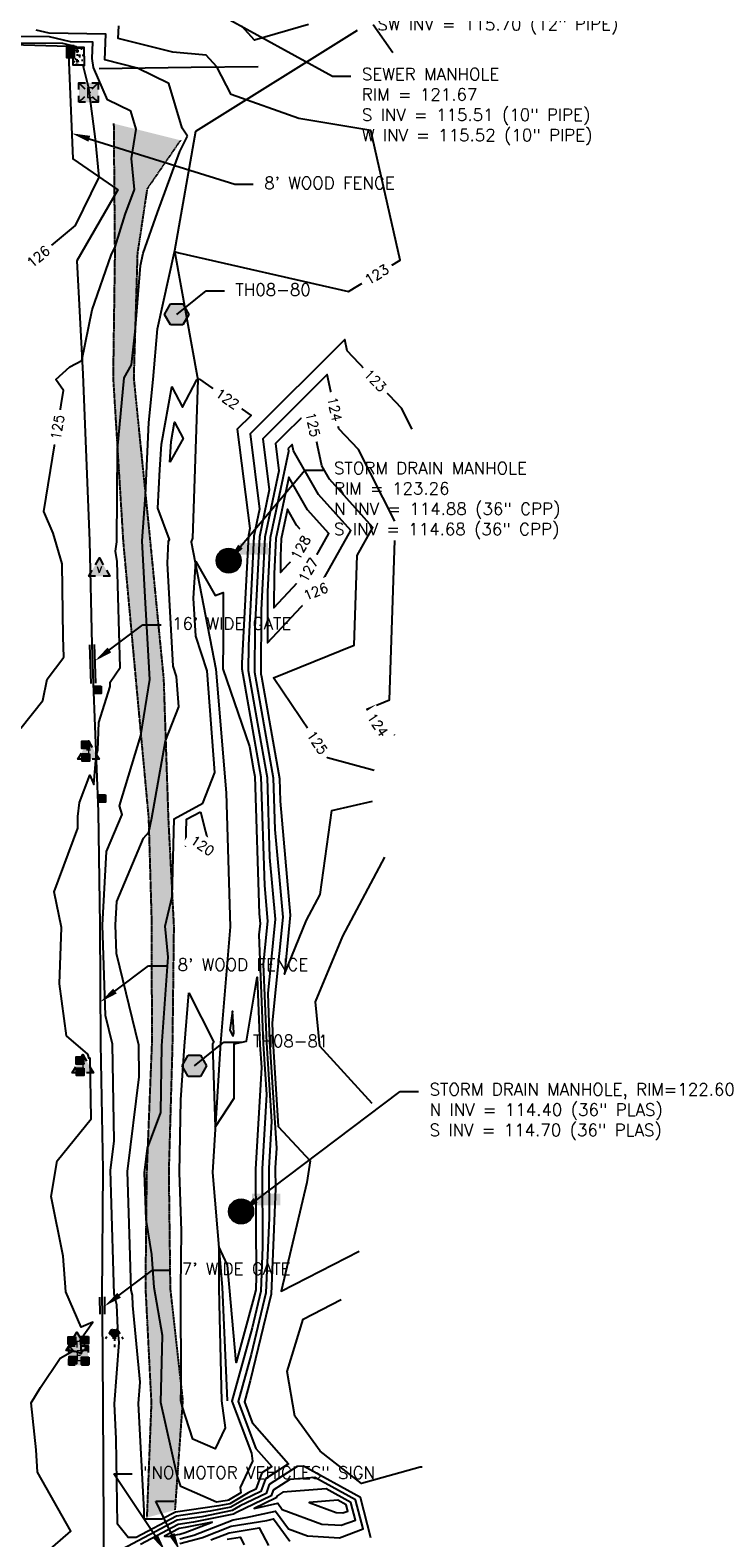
# Model space of a CAD drawing. Header units: feet. Extents: x 351431 to 355879, y 310968 to 329728.
# Tile 54 of 254: x 354020 to 354302, y 315746 to 316364. Entities that reach past the tile are written whole.
import ezdxf
from ezdxf.enums import TextEntityAlignment as Align

# ---------------------------------------------------------------- set-up
doc = ezdxf.new("R2010")
doc.units = ezdxf.units.FT
doc.header["$MEASUREMENT"] = 0
doc.linetypes.add('HIDDEN2', pattern=[0.1875, 0.125, -0.0625])
for name, color, linetype in [('EHYSC', 161, 'Continuous'), ('EHYSU', 2, 'Continuous'), ('ELIF', 153, 'LINKFENCE'), ('ELIG', 41, 'Continuous'), ('ELTCH-EG2', 253, 'Continuous'), ('ELTCN-EG2', 251, 'Continuous'), ('ELTT', 3, 'Continuous'), ('ELYSC', 2, 'Continuous'), ('ELYSU', 2, 'HIDDEN2'), ('ESGH', 1, 'Continuous'), ('ESIP', 41, 'Continuous'), ('ESMask', 155, 'Continuous'), ('ESUD', 5, 'Continuous'), ('ESUE', 2, 'Continuous'), ('ESUT', 2, 'Continuous'), ('ESUV', 13, 'Continuous'), ('ESUW', 5, 'Continuous'), ('ETFS', 6, 'Continuous'), ('ETGH', 4, 'Continuous'), ('ETIF', 4, 'Continuous'), ('ETTC', 252, 'Continuous'), ('ETUD', 4, 'Continuous'), ('ETUS', 2, 'Continuous')]:
    doc.layers.add(name, color=color, linetype=linetype)
doc.styles.add('ANNO-TOPO', font='simplex.shx')
doc.styles.add('L60', font='simplex', dxfattribs={"height": 2.4})
doc.styles.add('L80', font='simplex', dxfattribs={"height": 4})
doc.styles.add('ROMANSM', font='romansm.shx')
doc.linetypes.add('LINKFENCE', pattern='A,0.25,-0.08,0.25,-0.08,["X",ROMANSM,S=0.08,R=0,X=-0.004,Y=-0.04],-0.12', length=0.78)

# ---------------------------------------------------------------- blocks, each defined once
blk = doc.blocks.new('ESUFHYDRANT')
at = {"layer": 'ESMask'}
h = blk.add_hatch(color=256, dxfattribs=at)
edge = h.paths.add_edge_path()
edge.add_arc((0, 0), 0.0366, 0, 360)
for p, q in [((-0.034, 0.014), (-0.045, -0.004)), ((0.034, 0.014), (0.045, -0.004)), ((-0.061, -0.029), (-0.072, -0.046)), ((0.001, -0.037), (0.001, -0.06)), ((0.001, -0.09), (0.001, -0.113)), ((0.061, -0.029), (0.072, -0.046))]:
    blk.add_line(p, q)
for start, end in [(113.5027, 198.7163), (341.5234, 67.3915), (244.7963, 295.4434)]:
    blk.add_arc((0, 0), 0.0366, start, end)
blk = doc.blocks.new('ESUTPED')
for points in [[(-0.032, 0.044), (0, 0.1), (0.032, 0.044)], [(-0.032, -0.05), (-0.087, -0.05), (-0.058, -0.001)], [(0.058, -0.001), (0.087, -0.05), (0.032, -0.05)]]:
    blk.add_lwpolyline(points)
at = {"layer": 'ESMask'}
blk.add_solid([(-0.087, -0.05), (0, 0.1), (0.087, -0.05)], dxfattribs=at)
at = {"style": 'L60'}
blk.add_text('T', height=0.0528, dxfattribs=at).set_placement((0, 0), align=Align.MIDDLE)
blk = doc.blocks.new('ESUETRANS')
for p, q in [((-0.079, 0.079), (-0.031, 0.031)), ((0.031, 0.031), (0.079, 0.079)), ((-0.079, -0.079), (-0.031, -0.031)), ((0.031, -0.031), (0.079, -0.079))]:
    blk.add_line(p, q)
for points in [[(-0.079, 0.026), (-0.079, 0.079), (-0.026, 0.079)], [(0.026, 0.079), (0.079, 0.079), (0.079, 0.026)], [(-0.079, -0.079), (-0.079, -0.026)], [(-0.026, -0.079), (-0.079, -0.079)], [(0.079, -0.026), (0.079, -0.079), (0.026, -0.079)]]:
    blk.add_lwpolyline(points)
at = {"layer": 'ESMask'}
blk.add_solid([(-0.079, 0.079), (-0.079, -0.079), (0.079, 0.079), (0.079, -0.079)], dxfattribs=at)
at = {"style": 'L80'}
blk.add_text('E', height=0.08, dxfattribs=at).set_placement((-0.023, -0.039))
blk = doc.blocks.new('ESUVPED')
for points in [[(-0.033, -0.049), (-0.087, -0.049), (-0.058, 0)], [(-0.033, 0.044), (0, 0.101), (0.032, 0.044)], [(0.058, 0), (0.086, -0.049), (0.032, -0.049)]]:
    blk.add_lwpolyline(points)
at = {"layer": 'ESMask'}
blk.add_solid([(-0.087, -0.049), (0, 0.101), (0.086, -0.049)], dxfattribs=at)
at = {"style": 'L60'}
blk.add_text('V', height=0.0528, dxfattribs=at).set_placement((-0.001, 0.004), align=Align.MIDDLE)
blk = doc.blocks.new('ESUMHOLE')
at = {"ltscale": 0.5}
for radius in [0.1, 0.057]:
    blk.add_circle((0, 0), radius, dxfattribs=at)
at = {"layer": 'ESMask', "const_width": 0.1}
blk.add_lwpolyline([(-0.05, 0, 1), (0.05, 0, 1)], format="xyb", close=True, dxfattribs=at)
at = {"layer": 'ESMask', "color": 155}
blk.add_solid([(0.09, 0.05), (0.09, 0.145), (0.321, 0.05), (0.321, 0.145)], dxfattribs=at)
blk = doc.blocks.new('TH')
blk.add_hatch(color=256).paths.add_polyline_path([(-0.05, 0.087), (0.05, 0.087), (0.1, 0), (0.05, -0.087), (-0.05, -0.087), (-0.1, 0)])
for p, q in [((-0.1, 0), (-0.05, 0.087)), ((-0.05, -0.087), (-0.1, 0)), ((-0.05, 0.087), (0.05, 0.087)), ((0.05, 0.087), (0.1, 0)), ((0.1, 0), (0.05, -0.087)), ((0.05, -0.087), (-0.05, -0.087))]:
    blk.add_line(p, q)
blk = doc.blocks.new('ESIPOST')
blk.add_lwpolyline([(0.03, 0.03), (0.03, -0.03), (-0.03, -0.03), (-0.03, 0.03), (0.03, 0.03)])
at = {"layer": 'ESMask'}
blk.add_solid([(-0.03, -0.03), (-0.03, 0.03), (0.03, -0.03), (0.03, 0.03)], dxfattribs=at)

msp = doc.modelspace()

# ---------------------------------------------------------------- hatches: boundary and pattern name
at = {"layer": 'EHYSC'}
h = msp.add_hatch(dxfattribs=at)
h.set_pattern_fill('AR-CONC', color=256, style=0)
h.set_pattern_definition([(100, (353541.11, 313815.434), (5.091169, 5.091169), [0.75, -8.25]), (45, (353541.11, 313815.434), (-6.654002, 3.7721), [0.6, -6.6]), (150.4514, (353541.5345, 313815.858), (-1.562827, 8.86327), [0.637402, -7.011421]), (96.1842, (353539.578, 313816.719), (8.128042, 7.111605), [1.125, -12.375]), (146.6356, (353540.256, 313817.312), (-1.45428, 13.42144), [0.956103, -10.51713]), (41.1842, (353539.578, 313816.719), (-1.45429, 13.42144), [0.9, -9.9]), (71, (353540.604, 313817.164), (6.921084, 1.984589), [0.75, -8.25]), (16, (353540.604, 313817.164), (-3.99097, 6.525078), [0.6, -6.6]), (121.4514, (353541.181, 313817.3295), (2.93012, 8.509665), [0.637402, -7.011421]), (87.5, (353541.1103, 313815.4339), (-2.4719528, 2.2329503), [0, -6.52, 0, -6.7, 0, -6.625]), (57.5, (353541.1103, 313815.434), (-1.3303906, 4.550459), [0, -3.82, 0, -6.37, 0, -2.525]), (17.5, (353539.677, 313813.7256), (3.6041248, 3.9443372), [0, -2.5, 0, -7.8, 0, -10.35]), (7.5, (353539.034, 313812.9595), (2.9818, 5.110928), [0, -3.25, 0, -5.18, 0, -7.35])])
h.paths.add_polyline_path([(354037.05, 316356.52), (354037.21, 316349.48), (354041.77, 316349.43), (354041.55, 316356.45)])
h.paths.add_polyline_path([(354037.42, 316349.58), (354040.75, 316353.53), (354041.89, 316352.57), (354038.57, 316348.61)], flags=9)
h.paths.add_polyline_path([(354037.42, 316350.98), (354040.75, 316354.93), (354041.89, 316353.97), (354038.57, 316350.01)], flags=9)
h.paths.add_polyline_path([(354037.18, 316355.55), (354037.93, 316356.44), (354039.08, 316355.48), (354038.33, 316354.58)], flags=24)
h.paths.add_polyline_path([(354037.18, 316356.95), (354040.5, 316360.91), (354041.65, 316359.94), (354038.33, 316355.98)], flags=9)
h.paths.add_polyline_path([(354037.48, 316348.37), (354043.37, 316355.39), (354044.52, 316354.43), (354038.63, 316347.41)], flags=9)
h.paths.add_polyline_path([(354037.48, 316349.77), (354040.8, 316353.73), (354041.95, 316352.76), (354038.63, 316348.81)], flags=24)
h.paths.add_polyline_path([(354037.48, 316351.17), (354040.8, 316355.13), (354041.95, 316354.16), (354038.63, 316350.21)], flags=24)
h.paths.add_polyline_path([(354037.31, 316355.41), (354040.64, 316359.37), (354041.78, 316358.41), (354038.46, 316354.45)], flags=9)
h.paths.add_polyline_path([(354037.31, 316356.81), (354040.64, 316360.77), (354041.78, 316359.81), (354038.46, 316355.85)], flags=9)
h = msp.add_hatch(dxfattribs=at)
h.set_pattern_fill('AR-CONC', color=256, scale=1.25, style=0)
h.set_pattern_definition([(50, (0, 0), (8.96575228, -0.78440169), [0.9375, -10.3125]), (355, (0, 0), (-1.73439167, 9.40240167), [0.75, -8.25]), (100.4514, (0.747, -0.065), (7.23136727, 8.61799428), [0.79675238, -8.7642764]), (46.1842, (0, 2.5), (13.3405131, -2.06898768), [1.40625, -15.46875]), (96.6356, (1.112, 2.328), (11.68328382, 12.1764734), [1.1951286, -13.1464125]), (351.1842, (0, 2.5), (11.6832743, 12.1764825), [1.125, -12.375]), (21, (1.25, 1.875), (7.46133815, -5.03273613), [0.9375, -10.3125]), (326, (1.25, 1.875), (3.04144165, 9.06437556), [0.75, -8.25]), (71.4514, (1.872, 1.456), (10.50278286, 4.03163121), [0.79675238, -8.7642764]), (37.5, (0, 0), (0.151998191, 4.161173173), [0, -8.15, 0, -8.375, 0, -8.28125]), (7.5, (0, 0), (3.28836922, 4.9301464), [0, -4.775, 0, -7.9625, 0, -3.15625]), (327.5, (-2.7875, 0), (6.672780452, -0.281935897), [0, -3.125, 0, -9.75, 0, -12.9375]), (317.5, (-4.0375, 0), (7.28982712, 1.25131228), [0, -4.0625, 0, -6.475, 0, -9.1875])])
h.paths.add_polyline_path([(354037.05, 316356.52), (354041.55, 316356.45), (354041.77, 316349.43), (354037.21, 316349.48)])
at = {"layer": 'EHYSU'}
h = msp.add_hatch(dxfattribs=at)
h.set_pattern_fill('AR-SAND', color=256, scale=1.25, style=0)
h.set_pattern_definition([(37.5, (0, 0), (-0.078741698, 2.408529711), [0, -1.9, 0, -2.125, 0, -2.03125]), (7.5, (0, 0), (2.212220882, 3.527682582), [0, -1.025, 0, -1.7125, 0, -0.65625]), (327.5, (-1.5375, 0), (3.892677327, 0.007073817), [0, -0.625, 0, -2.25, 0, -2.9375]), (317.5, (-1.5375, 0), (3.757658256, 1.097094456), [0, -0.3125, 0, -1.475, 0, -1.6875])])
h.paths.add_polyline_path([(354081.22, 316318.68), (354053.81, 316325.53), (354054.26, 316271.87), (354053.56, 316221.44), (354057.71, 316153.9), (354062.87, 316097.47), (354068.1, 316040.93), (354069.39, 315996.57), (354069.4, 315947.57), (354067.31, 315895.3), (354066.8, 315848.58), (354069.22, 315800.97), (354067.39, 315754.09), (354078.9, 315757.12), (354082.09, 315802.09), (354076.97, 315847.99), (354076.38, 315895.75), (354077.86, 315947.31), (354078.45, 315996.42), (354076.18, 316040.66), (354074.27, 316097.9), (354068.73, 316154.65), (354062.01, 316221.2), (354063.53, 316272.21), (354067.51, 316298.72)])

# ---------------------------------------------------------------- linework, layer by layer
at = {"layer": 'ELIF', "flags": 128}
for points in [[(353963.1, 316358.86), (354003.08, 316358.16), (354035.11, 316357.28), (354037.12, 316311.01), (354055.48, 316298.35), (354038.72, 316269.31), (354041.11, 316222.83), (354043.9, 316154.47), (354044.85, 316111.89)], [(354043.85, 316111.86), (354044.39, 316096)], [(354044.85, 316111.89), (354045.39, 316096.03)], [(354045.85, 316111.92), (354046.39, 316096.07)], [(354045.39, 316096.03), (354047.48, 316043.55), (354048.18, 315996.94), (354048.45, 315948.34), (354049.35, 315896.68), (354049.02, 315844.49)], [(354048.02, 315844.47), (354048.11, 315837.47)], [(354049.02, 315844.49), (354049.11, 315837.49)], [(354050.01, 315844.5), (354050.11, 315837.5)], [(354049.11, 315837.49), (354049.33, 315800.58), (354049.6, 315750.03), (354049.89, 315674.08), (354050.28, 315624.9), (354050.49, 315601.36), (354050.52, 315542.92), (354050.65, 315493.43), (354050.39, 315442.46), (354050.47, 315405.14), (354051.36, 315345.16), (354051.65, 315304.58)]]:
    msp.add_lwpolyline(points, dxfattribs=at)
at = {"layer": 'ELIG', "flags": 128}
msp.add_lwpolyline([(354047.85, 316348.05), (354085.55, 316348.6), (354113.01, 316348.92)], dxfattribs=at)
at = {"layer": 'ELTCH-EG2', "flags": 128}
for points, elevation in [([(354084.14, 316320.37), (354081.93, 316323.58), (354076.45, 316341.98), (354063.57, 316348.28), (354050.17, 316351.68), (354050.62, 316362.22), (354027.37, 316362.59), (354022.09, 316363.86)], 124), ([(354176.22, 316200.2), (354171.87, 316208.8), (354149.57, 316232.35), (354148.57, 316237.03), (354109.72, 316198.29), (354113.63, 316167.44), (354111.3, 316156.38), (354109.04, 316111.59), (354108.99, 316101.31), (354112.8, 316079.65), (354116.71, 316057.49), (354117.76, 316024.65), (354120.02, 315999.36), (354116.99, 315968.87), (354117.77, 315949.11), (354120.53, 315905.45), (354120.08, 315897.4), (354120.13, 315888.91), (354118.32, 315845.69), (354109.75, 315810.08), (354107.42, 315801.53), (354110.65, 315792.99), (354125.53, 315776.08), (354116.07, 315769.99), (354114.21, 315764.82), (354107.32, 315761.51), (354101.9, 315758.34), (354093.44, 315756.64), (354079.51, 315754.62), (354063.04, 315745.93), (354059.81, 315745.93), (354055.4, 315751.36), (354054.87, 315786.31), (354054.13, 315800.68), (354056.08, 315825.84), (354055.53, 315831.72), (354055.14, 315841.27), (354053.98, 315845.63), (354052.78, 315887.23), (354052.46, 315896.44), (354053.96, 315908.39), (354053.33, 315948.16), (354050.49, 315959.83), (354049.24, 315996.95), (354050.88, 316027.09), (354057.25, 316042.31), (354056.24, 316045.8), (354064.98, 316074.68), (354068.69, 316097.69), (354066.6, 316133.87), (354065.52, 316154.43), (354066.86, 316173.16), (354068.18, 316202.99), (354070.04, 316220.67), (354071.76, 316241.42), (354078.69, 316272.95), (354078.77, 316273.04), (354080.55, 316272.56), (354150.12, 316256.68), (354171.27, 316269.52), (354159.21, 316322.74), (354129.73, 316327.6), (354101.92, 316337.39), (354096.14, 316348.73), (354091.68, 316353.56), (354078.02, 316354.76), (354055.73, 316360.42), (354055.95, 316365.54)], 123), ([(354133.63, 316366.19), (354111.54, 316359.77), (354106.34, 316365.41)], 122), ([(354168.28, 316354.48), (354160.16, 316366.05)], 122), ([(354036.68, 316356.46), (354036.63, 316356.76), (354038.64, 316356.99), (354032.99, 316358.35), (354003.45, 316358.53)], 126), ([(354018.21, 316267.99), (354019.74, 316268.84), (354020.15, 316268.65), (354038.17, 316283.68), (354047.85, 316303.61), (354046.39, 316319.08), (354043.64, 316340.05), (354041.27, 316349.31), (354041.92, 316349.33), (354041.91, 316349.83), (354041.72, 316356.64), (354040.41, 316356.67), (354036.92, 316356.65), (354036.68, 316356.46)], 126), ([(354022.55, 315736.59), (354036.27, 315748.51), (354022.58, 315772.65), (354022.08, 315781.79), (354019.98, 315801.08), (354023.81, 315807.41), (354031.93, 315819.36), (354036.9, 315822.35), (354038, 315822.27), (354040.61, 315821.29), (354040.41, 315825.99), (354039.95, 315826.73), (354045.27, 315834.13), (354040.45, 315832.08), (354034.14, 315846.6), (354033.13, 315861.18), (354028.14, 315885.65), (354030.6, 315900.29), (354044.57, 315917.53), (354044.16, 315942.41), (354043.72, 315942.26), (354043.23, 315944.1), (354034.46, 315951.52), (354031.57, 315972.91), (354032.4, 315995.93), (354029.39, 316010.59), (354039.07, 316036.71), (354039.11, 316041.46), (354039.79, 316047.27), (354044.05, 316058.44), (354045.62, 316054.65), (354046.58, 316066.14), (354047.34, 316068.68), (354047.73, 316080), (354052.34, 316094.76), (354052.32, 316096.6), (354056.46, 316102.61), (354055.29, 316146.01), (354054.57, 316150.21), (354055.15, 316154.01), (354055.37, 316192.01), (354058.12, 316221.31), (354061.19, 316226.55), (354062.57, 316240.09), (354064.83, 316267.36), (354065.94, 316272.39), (354071.77, 316289.08), (354080.96, 316314.02), (354084.14, 316320.37)], 124), ([(354075.82, 316145.25), (354076.35, 316154.36), (354076.76, 316155.06), (354071.89, 316167.9), (354072.78, 316183.66), (354073.48, 316194.16), (354077.64, 316217.56), (354081.98, 316209.3), (354087.87, 316220.46), (354088.26, 316220.89), (354089, 316220.69), (354110.16, 316205.91), (354104.5, 316200.26), (354109.67, 316159.56), (354109.05, 316156.61), (354106.41, 316104.27), (354106.4, 316101.97), (354112, 316070.11), (354114.18, 316057.71), (354115.62, 316013.12), (354116.92, 315998.52), (354115.17, 315980.91), (354116.44, 315948.69), (354118.48, 315916.47), (354117.39, 315897.24), (354117.51, 315876.96), (354116.23, 315846.26), (354110.14, 315820.96), (354104.86, 315801.66), (354112.16, 315782.4), (354118.66, 315775.01), (354114.53, 315772.35), (354112.14, 315765.72), (354108.91, 315764.17), (354101.38, 315759.77), (354096.87, 315758.86), (354079.11, 315756.28), (354073.62, 315753.39), (354066.73, 315753.38), (354066.35, 315753.85), (354066.3, 315756.88), (354064.02, 315800.87), (354064.7, 315809.53), (354061.72, 315840.98), (354061.55, 315845.28), (354061.03, 315847.25), (354060.49, 315865.99), (354059.45, 315895.9), (354064.33, 315934.7), (354064.12, 315947.76), (354054.99, 315985.25), (354054.6, 315997.01), (354055.12, 316006.56), (354065.99, 316032.52), (354068.27, 316035.08), (354069.48, 316040.89), (354075.11, 316072.53), (354080.53, 316086.46), (354079.58, 316098.9), (354078.21, 316103.11), (354075.82, 316145.25)], 122), ([(354169.05, 316162.48), (354154.14, 316191.91), (354146.14, 316200.37), (354141.37, 316222.67), (354114.93, 316196.31), (354117.59, 316175.32), (354113.55, 316156.16), (354111.67, 316118.92), (354111.58, 316100.66), (354113.6, 316089.19), (354119.23, 316057.27), (354119.91, 316036.18), (354123.12, 316000.21), (354118.81, 315956.84), (354119.09, 315949.54), (354121.32, 315914.41), (354134.35, 315900.36), (354132.97, 315891.41), (354122.42, 315846.82), (354154.45, 315863.32)], 124), ([(354076.82, 316186.68), (354077.39, 316195.19), (354078.79, 316203.05), (354082.3, 316196.36), (354076.82, 316186.68)], 121), ([(354125.35, 316192.36), (354125.51, 316191.08), (354118.04, 316155.71), (354116.93, 316133.56), (354116.83, 316112.59), (354136.61, 316133.68), (354137.88, 316134.19), (354137.92, 316135.33), (354151.09, 316158.73), (354137.77, 316173.44), (354127.53, 316191.31), (354126.97, 316193.97), (354125.35, 316192.36)], 126), ([(354120.29, 316155.49), (354119.56, 316140.88), (354119.49, 316127.05), (354133.16, 316141.63), (354142.08, 316157.48), (354133.3, 316167.17), (354125.6, 316180.61), (354120.29, 316155.49)], 127), ([(354122.54, 316155.26), (354122.19, 316148.21), (354122.15, 316141.52), (354128.76, 316148.57), (354133.07, 316156.22), (354128.83, 316160.91), (354125.11, 316167.4), (354122.54, 316155.26)], 128), ([(354169.19, 316074.92), (354163.86, 316076.37), (354157.66, 316085.51), (354166.88, 316089.23), (354169.11, 316154.67)], 124), ([(354069.52, 315861.95), (354067.1, 315876.24), (354066.44, 315895.37), (354067.72, 315905.51), (354073.09, 315920.16), (354073.61, 315947.44), (354076.1, 315983.75), (354074.89, 315996.48), (354077.82, 316008.7), (354078.58, 316040.55), (354090.36, 316046.92), (354095.28, 316059.54), (354092.08, 316101.24), (354087.49, 316115.38), (354086.61, 316130.93), (354087.48, 316146.03), (354095.44, 316132.09), (354098.72, 316133.32), (354098.67, 316113.35), (354098.54, 316101.99), (354109.51, 316070.17), (354111.2, 316060.57), (354111.66, 316057.93), (354113.48, 316001.59), (354113.83, 315997.67), (354113.36, 315992.94), (354115.12, 315948.27), (354116.43, 315927.49), (354114.71, 315897.09), (354114.89, 315865.01), (354114.13, 315846.83), (354110.53, 315831.84), (354102.31, 315801.8), (354110.38, 315780.49), (354110.79, 315777.24), (354105.65, 315766.36), (354105.95, 315764.17), (354100.86, 315761.2), (354100.3, 315761.09), (354095.95, 315760.45), (354081.38, 315766.83), (354079.91, 315771.37), (354073.15, 315801.31), (354073.8, 315828.75), (354070.4, 315848.37), (354069.52, 315861.95)], 121), ([(354159.84, 315923.8), (354138.3, 315947.33), (354136.59, 315965.48), (354147.7, 315992.42), (354164.95, 316024.76)], 124), ([(354102.71, 315951.52), (354102.69, 315951.5), (354102.84, 315951.53), (354103.05, 315952.76), (354102.5, 315961.69), (354101.5, 315953.92), (354102.71, 315951.52)], 121), ([(354180.31, 315774.76), (354179.42, 315774.71), (354155.41, 315767.99), (354138.52, 315781.36), (354128.06, 315795.58), (354124.99, 315814.02), (354131.52, 315835.43), (354147.15, 315843.48)], 123), ([(354131.65, 315775.18), (354129.05, 315774.98), (354117.62, 315767.63), (354116.28, 315763.92), (354105.73, 315758.85), (354102.42, 315756.92), (354090.01, 315754.41), (354079.91, 315752.95), (354054.86, 315739.73)], 124), ([(354159.28, 315745.75), (354154.94, 315762.31), (354131.65, 315775.18)], 124), ([(354141, 315765.83), (354123.13, 315764.47), (354120.71, 315762.91), (354120.43, 315762.13), (354111.37, 315757.77), (354121.07, 315759.92), (354122.94, 315757.39), (354139.19, 315751.38), (354147.07, 315750.91), (354152.97, 315753.08), (354151.09, 315760.25), (354141, 315765.83)], 126), ([(354145.67, 315761.16), (354133.93, 315760.26), (354145.04, 315756.16), (354147.77, 315755.99), (354149.81, 315756.74), (354149.16, 315759.23), (354145.67, 315761.16)], 127), ([(354083.15, 315749.96), (354080.72, 315749.61), (354074.7, 315746.44), (354076.32, 315746.33), (354079.93, 315747.12), (354080.97, 315747.34), (354083.19, 315747.93), (354094.23, 315752.2), (354083.15, 315749.96)], 126), ([(354080.93, 315743.51), (354090.17, 315745.93), (354102, 315750.51), (354116.67, 315752.94), (354119.29, 315753.52), (354126.03, 315744.42)], 124), ([(354093.66, 315744.93), (354101.2, 315747.85), (354113.45, 315749.88), (354117.26, 315742.57)], 123), ([(354100.41, 315745.2), (354105.7, 315746.07), (354107.35, 315742.91)], 122)]:
    msp.add_lwpolyline(points, dxfattribs=dict(at, elevation=elevation))
at = {"layer": 'ELTCN-EG2', "flags": 128}
for points, elevation in [([(354033.44, 316106.82), (354033.05, 316115.11), (354032.74, 316145.1), (354029.01, 316157.65), (354025.2, 316166.52), (354033.25, 316216.1), (354030.14, 316220.66), (354035.89, 316225.85), (354040.82, 316228.42), (354044.98, 316249.11), (354052.73, 316271.62), (354054.23, 316274.68), (354054.4, 316275.03), (354058.58, 316288.29), (354062.29, 316298.56), (354061.13, 316311.2), (354063, 316323.23), (354060.8, 316330.61), (354051.23, 316335.29), (354045.59, 316348.53), (354045, 316352.15), (354045.28, 316358.9), (354036.1, 316359.05), (354027.54, 316361.1), (354006.18, 316361.24)], 125), ([(354160.67, 316060.31), (354141.53, 316065.52), (354119.29, 316098.32), (354152.38, 316111.71), (354153.63, 316148.49), (354160.1, 316159.98), (354142.25, 316179.7), (354139.12, 316185.16), (354134.17, 316208.32), (354120.14, 316194.34), (354121.55, 316183.2), (354115.8, 316155.93), (354114.3, 316126.24), (354114.17, 316100.01), (354114.4, 316098.73), (354121.75, 316057.06), (354122.05, 316047.71), (354126.21, 316001.06), (354123.81, 315976.89), (354132.9, 315998.94), (354138.53, 316009.49), (354143.31, 316043.91), (354159.87, 316047.73)], 125), ([(354015.82, 316077.62), (354024.81, 316089.02), (354026.59, 316097.78), (354033.44, 316106.82)], 125), ([(354089.35, 316043.36), (354093.47, 316027.31), (354088.76, 316030.52), (354083.47, 316029.3), (354083.73, 316040.33), (354089.35, 316043.36)], 120), ([(354084.7, 315969.16), (354094.88, 315948.97), (354094.33, 315948.09), (354095.47, 315914.08), (354103.19, 315926.06), (354103.16, 315948.24), (354108.28, 315949.31), (354112.7, 315975.56), (354113.79, 315947.84), (354114.38, 315938.51), (354112.02, 315896.93), (354112.27, 315853.07), (354112.04, 315847.4), (354110.91, 315842.72), (354104.07, 315817.7), (354101.28, 315848.36), (354100.52, 315857.53), (354096.87, 315865.23), (354096.9, 315848.56), (354097.1, 315841.74), (354098.07, 315801.9), (354099.46, 315790.88), (354095.39, 315782.25), (354086.31, 315786.22), (354081.92, 315799.81), (354081.42, 315802.03), (354081.54, 315806.98), (354081.29, 315848.17), (354081.65, 315871.64), (354080.84, 315895.49), (354081.41, 315925.38), (354082.89, 315947.3), (354084.7, 315969.16)], 120), ([(354136.32, 315770.51), (354126.09, 315769.73), (354119.17, 315765.27), (354118.36, 315763.02), (354104.14, 315756.19), (354102.94, 315755.49), (354086.58, 315752.19), (354080.32, 315751.28), (354064.78, 315743.08)], 125), ([(354080.95, 315745.42), (354086.68, 315746.93), (354102.79, 315753.16), (354108.12, 315754.05), (354120.18, 315756.72), (354125.52, 315749.5), (354133.33, 315746.61), (354146.37, 315745.83), (354156.12, 315749.42), (354153.01, 315761.28), (354136.32, 315770.51)], 125)]:
    msp.add_lwpolyline(points, dxfattribs=dict(at, elevation=elevation))
at = {"layer": 'ELTT', "flags": 128}
msp.add_lwpolyline([(354153.61, 316363.65), (354087.34, 316322.23), (354078.7, 316273.4), (354088.33, 316220.47), (354086.16, 316155.54), (354085.64, 316154.01), (354095.66, 316101.92), (354099.89, 316051.12), (354101.52, 315996.17), (354097.62, 315948.67), (354094.32, 315895.54), (354098.27, 315848.58), (354100.37, 315801.9)], dxfattribs=at)
at = {"layer": 'ELYSC', "flags": 128}
msp.add_lwpolyline([(354037.05, 316356.52), (354041.55, 316356.45), (354041.77, 316349.43), (354037.21, 316349.48)], close=True, dxfattribs=at)
at = {"layer": 'ELYSU', "flags": 128}
for points in [[(354053.81, 316325.53), (354054.26, 316271.87), (354053.56, 316221.44), (354057.71, 316153.9), (354062.87, 316097.47), (354068.1, 316040.93), (354069.39, 315996.57), (354069.4, 315947.57), (354067.31, 315895.3), (354066.8, 315848.58), (354069.22, 315800.97), (354067.39, 315754.09)], [(354081.22, 316318.68), (354067.51, 316298.72), (354063.53, 316272.21), (354062.01, 316221.2), (354068.73, 316154.65), (354074.27, 316097.9), (354076.18, 316040.66), (354078.45, 315996.42), (354077.86, 315947.31), (354076.38, 315895.75), (354076.97, 315847.99), (354082.09, 315802.09), (354078.9, 315757.12)]]:
    msp.add_lwpolyline(points, dxfattribs=at)
at = {"layer": 'ETFS', "linetype": 'ByBlock', "lineweight": -2}
for p, q in [((354053.84, 315772.02), (354061.34, 315772.02)), ((354071.09, 315760.8), (354078.59, 315760.8))]:
    msp.add_line(p, q, dxfattribs=at)
for points in [[(354070.81, 315746.54), (354053.84, 315772.02)], [(354077.65, 315747.2), (354071.09, 315760.8)]]:
    msp.add_lwpolyline(points, dxfattribs=at)
at = {"layer": 'ETFS'}
for points in [[(354071.85, 315747.23), (354074.97, 315740.29), (354069.77, 315745.84)], [(354078.78, 315747.75), (354080.91, 315740.45), (354076.52, 315746.66)]]:
    msp.add_solid(points, dxfattribs=at)
at = {"layer": 'ETGH', "linetype": 'ByBlock', "lineweight": -2}
for p, q in [((354091.74, 316256.95), (354099.24, 316256.95)), ((354098.97, 315948.9), (354106.47, 315948.9))]:
    msp.add_line(p, q, dxfattribs=at)
for points in [[(354079.67, 316247.31), (354091.74, 316256.95)], [(354086.9, 315939.25), (354098.97, 315948.9)]]:
    msp.add_lwpolyline(points, dxfattribs=at)
at = {"layer": 'ETIF', "linetype": 'ByBlock', "lineweight": -2}
for p, q in [((354103.51, 316300.67), (354111.01, 316300.67)), ((354065.76, 316120.06), (354073.26, 316120.06)), ((354068.03, 315980.25), (354075.53, 315980.25)), ((354069.74, 315855.55), (354077.24, 315855.55))]:
    msp.add_line(p, q, dxfattribs=at)
for points in [[(354043.82, 316319.29), (354103.51, 316300.67)], [(354052.06, 316109.72), (354065.76, 316120.06)], [(354054.34, 315969.92), (354068.03, 315980.25)], [(354056.05, 315845.22), (354069.74, 315855.55)]]:
    msp.add_lwpolyline(points, dxfattribs=at)
at = {"layer": 'ETIF'}
for points in [[(354043.45, 316318.09), (354036.66, 316321.52), (354044.19, 316320.48)], [(354052.82, 316108.72), (354046.08, 316105.2), (354051.31, 316110.72)], [(354055.09, 315968.92), (354048.35, 315965.4), (354053.59, 315970.91)], [(354056.8, 315844.22), (354050.07, 315840.7), (354055.3, 315846.22)]]:
    msp.add_solid(points, dxfattribs=at)
at = {"layer": 'ETUD', "linetype": 'ByBlock', "lineweight": -2}
for p, q in [((354132.15, 316183.45), (354139.65, 316183.45)), ((354171.33, 315928.76), (354178.83, 315928.76))]:
    msp.add_line(p, q, dxfattribs=at)
for points in [[(354105.81, 316152.1), (354132.15, 316183.45)], [(354112.05, 315884.09), (354171.33, 315928.76)]]:
    msp.add_lwpolyline(points, dxfattribs=at)
at = {"layer": 'ETUD'}
for points in [[(354106.76, 316151.3), (354100.98, 316146.36), (354104.85, 316152.91)], [(354112.8, 315883.09), (354106.06, 315879.57), (354111.3, 315885.09)]]:
    msp.add_solid(points, dxfattribs=at)
at = {"layer": 'ETUS', "linetype": 'ByBlock', "lineweight": -2}
msp.add_line((354143.57, 316344.95), (354151.07, 316344.95), dxfattribs=at)
msp.add_lwpolyline([(354066.37, 316387.41), (354143.57, 316344.95)], dxfattribs=at)

# ---------------------------------------------------------------- block references
at = {"layer": 'ESGH', "xscale": 50, "yscale": 50, "zscale": 50}
for p in [(354079.67, 316247.31), (354086.9, 315939.25)]:
    msp.add_blockref('TH', p, dxfattribs=at)
at = {"layer": 'ESIP', "xscale": 50, "yscale": 50, "zscale": 50}
for p in [(354036.1, 316353.91), (354036.14, 316355.99), (354047.2, 316093.44), (354042.3, 316070.83), (354042.38, 316065.66), (354048.96, 316048.78), (354039.9, 315941.39), (354040.14, 315936.85), (354036.68, 315826.61), (354041.94, 315826.8), (354037.1, 315818.65), (354042.09, 315818.36)]:
    msp.add_blockref('ESIPOST', p, dxfattribs=at)
at = {"layer": 'ESUD', "xscale": 50, "yscale": 50, "zscale": 50}
for p in [(354100.98, 316146.36), (354106.06, 315879.57)]:
    msp.add_blockref('ESUMHOLE', p, dxfattribs=at)
at = {"layer": 'ESUE', "xscale": 50, "yscale": 50, "zscale": 50}
for p in [(354043.52, 316338.21), (354039.37, 315820.48)]:
    msp.add_blockref('ESUETRANS', p, dxfattribs=at)
at = {"layer": 'ESUT', "xscale": 50, "yscale": 50, "zscale": 50}
for p in [(354043.47, 316067.49), (354041.14, 315938.94), (354038.7, 315825.09)]:
    msp.add_blockref('ESUTPED', p, dxfattribs=at)
at = {"layer": 'ESUV', "xscale": 50, "yscale": 50, "zscale": 50}
msp.add_blockref('ESUVPED', (354047.96, 316142.41), dxfattribs=at)
at = {"layer": 'ESUW', "xscale": 50, "yscale": 50, "zscale": 50}
msp.add_blockref('ESUFHYDRANT', (354054.1, 315829.59), dxfattribs=at)

# ---------------------------------------------------------------- texts
at = {"layer": 'ETFS', "insert": (354065.84, 315775.02), "char_height": 5, "width": 108.8687, "attachment_point": 1, "style": 'ANNO-TOPO'}
msp.add_mtext('"NO MOTOR VEHICLES" SIGN', dxfattribs=at)
at = {"layer": 'ETGH', "char_height": 5, "attachment_point": 1, "style": 'ANNO-TOPO'}
for s, insert in [('TH08-80', (354103.74, 316259.95)), ('TH08-81', (354110.97, 315951.9))]:
    msp.add_mtext(s, dxfattribs=dict(at, insert=insert))
at = {"layer": 'ETIF', "char_height": 5, "attachment_point": 1, "style": 'ANNO-TOPO'}
for s, insert in [("8' WOOD FENCE", (354115.51, 316303.67)), ("16' WIDE GATE", (354077.76, 316123.06)), ("8' WOOD FENCE", (354080.03, 315983.25)), ("7' WIDE GATE", (354081.74, 315858.55))]:
    msp.add_mtext(s, dxfattribs=dict(at, insert=insert))
at = {"layer": 'ETUD', "char_height": 5, "attachment_point": 1, "style": 'ANNO-TOPO'}
for s, insert in [('STORM DRAIN MANHOLE\\PRIM = 121.20\\PS INV = 115.40 (36" PIPE)\\PE INV = 115.50 (24" PIPE)\\PSW INV = 115.70 (12" PIPE)', (354161.88, 316402.08)), ('STORM DRAIN MANHOLE\\PRIM = 123.26\\PN INV = 114.88 (36" CPP)\\PS INV = 114.68 (36" CPP)', (354144.15, 316186.78)), ('STORM DRAIN MANHOLE, RIM=122.60\\PN INV = 114.40 (36" PLAS)\\PS INV = 114.70 (36" PLAS)', (354183.33, 315932.1))]:
    msp.add_mtext(s, dxfattribs=dict(at, insert=insert))
at = {"layer": 'ETUS', "insert": (354155.57, 316348.28), "char_height": 5, "attachment_point": 1, "style": 'ANNO-TOPO'}
msp.add_mtext('SEWER MANHOLE\\PRIM = 121.67\\PS INV = 115.51 (10" PIPE)\\PW INV = 115.52 (10" PIPE) ', dxfattribs=at)

# ---------------------------------------------------------------- next in the draw order: texts
at = {"layer": 'ETTC', "char_height": 4, "attachment_point": 5, "style": 'L80', "bg_fill": 3, "box_fill_scale": 1.5, "bg_fill_color": 256, "bg_fill_true_color": 13158600}
for s, insert, rotation, bg_fill_transparency in [('{126}', (354022.93, 316270.97, 126), 39.84454, 0), ('{123}', (354161.68, 316263.7, 123), 31.25863, 8412044), ('{123}', (354161.05, 316220.22, 123), 313.43882, 0), ('{122}', (354100.41, 316212.72, 122), 325.06251, 9629984), ('{124}', (354144.41, 316208.44, 124), 282.06984, 0), ('{125}', (354135.49, 316202.13, 125), 282.06984, 0), ('{125}', (354030.8, 316201.03, 125), 80.76837, 3688956), ('{128}', (354130.52, 316151.7, 128), 60.61207, 0), ('{124}', (354162.02, 316079.07, 124), 304.13115, 4843008), ('{125}', (354137.29, 316071.78, 125), 304.13115, 9500640), ('{120}', (354090.19, 316029.54, 120), 325.6255, 0)]:
    msp.add_mtext(s, dxfattribs=dict(at, insert=insert, rotation=rotation, bg_fill_transparency=bg_fill_transparency))

# ---------------------------------------------------------------- next in the draw order: texts
at = {"layer": 'ETTC', "insert": (354133.66, 316142.52, 127), "char_height": 4, "attachment_point": 5, "rotation": 60.61207, "style": 'L80', "bg_fill": 3, "box_fill_scale": 1.5, "bg_fill_color": 256, "bg_fill_true_color": 13158600, "bg_fill_transparency": 0}
msp.add_mtext('{127}', dxfattribs=at)

# ---------------------------------------------------------------- next in the draw order: texts
at = {"layer": 'ETTC', "insert": (354136.67, 316133.71, 126), "char_height": 4, "attachment_point": 5, "rotation": 22.0349, "style": 'L80', "bg_fill": 3, "box_fill_scale": 1.5, "bg_fill_color": 256, "bg_fill_true_color": 13158600, "bg_fill_transparency": 0}
msp.add_mtext('{126}', dxfattribs=at)

doc.saveas('drawing.dxf')
